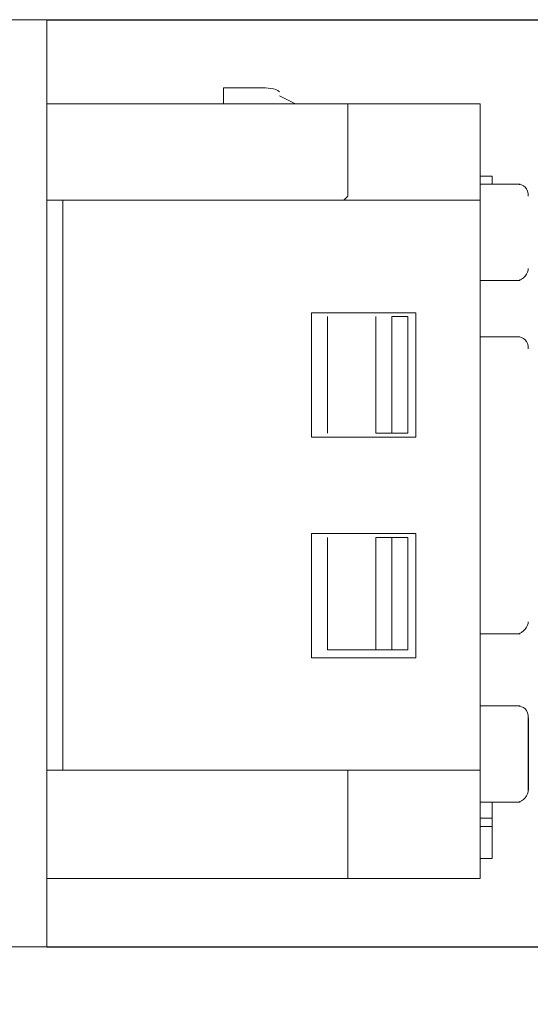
# Model space of a CAD drawing. Header units: millimetres. Extents: x 922 to 1233, y 914 to 974.
# Tile 7 of 10: x 965 to 976, y 934 to 954. Entities that reach past the tile are written whole.
import ezdxf

# ---------------------------------------------------------------- set-up
doc = ezdxf.new("R2010")
doc.units = ezdxf.units.MM
doc.header["$LTSCALE"] = 0.3
doc.styles.add('HC_GBDIM', font='romans', dxfattribs={"width": 0.667, "bigfont": 'gbcbig'})
doc.dimstyles.new('HC_GBDIM', dxfattribs={"dimtxt": 3.5, "dimasz": 2.5, "dimexe": 2, "dimexo": 0, "dimgap": 1.5, "dimtad": 1, "dimdec": 1, "dimzin": 0, "dimdsep": 46, "dimtxsty": 'HC_GBDIM', "dimcen": 2.5, "dimclrd": 130, "dimclre": 130, "dimclrt": 3, "dimadec": 0, "dimazin": 0, "dimtfac": 0.714286, "dimtdec": 1, "dimtmove": 0, "dimatfit": 3, "dimfxl": 1, "dimtzin": 0, "dimlwd": -1, "dimlwe": -1, "dimarcsym": 0})

# ---------------------------------------------------------------- blocks, each defined once
blk = doc.blocks.new('*D30')
at = {"color": 130}
for p, q in [((965.706, 954.476), (998.075, 954.476)), ((996.075, 951.976), (996.075, 937.907)), ((965.706, 935.407), (998.075, 935.407)), ((996.075, 935.407), (996.075, 920.125))]:
    blk.add_line(p, q, dxfattribs=at)
for points in [[(996.492, 951.976), (995.658, 951.976), (996.075, 954.476)], [(995.658, 937.907), (996.492, 937.907), (996.075, 935.407)]]:
    blk.add_solid(points, dxfattribs=at)
at = {"layer": 'Defpoints', "color": 0}
for p in [(965.706, 954.476), (965.706, 935.407), (996.075, 935.407)]:
    blk.add_point(p, dxfattribs=at)
at = {"color": 3, "insert": (992.825, 926.516), "char_height": 3.5, "attachment_point": 5, "rotation": 90, "style": 'HC_GBDIM'}
blk.add_mtext('M16x1{}{{\\H0.7x;}{}}', dxfattribs=at)
blk = doc.blocks.new('*D33')
at = {"color": 130}
for p, q in [((985.352, 944.859), (985.352, 921.325)), ((941.271, 933.059), (941.271, 921.325)), ((943.771, 923.325), (982.852, 923.325))]:
    blk.add_line(p, q, dxfattribs=at)
for points in [[(943.771, 923.741), (943.771, 922.908), (941.271, 923.325)], [(982.852, 922.908), (982.852, 923.741), (985.352, 923.325)]]:
    blk.add_solid(points, dxfattribs=at)
at = {"layer": 'Defpoints', "color": 0}
for p in [(985.352, 944.859), (941.271, 933.059), (985.352, 923.325)]:
    blk.add_point(p, dxfattribs=at)
at = {"color": 3, "insert": (963.312, 926.575), "char_height": 3.5, "attachment_point": 5, "style": 'HC_GBDIM'}
blk.add_mtext('34{}{{\\H0.7x;}{}}', dxfattribs=at)

msp = doc.modelspace()

# ---------------------------------------------------------------- linework, layer by layer
msp.add_line((975.612, 940.113), (975.612, 938.627))
at = {"color": 0, "lineweight": 5}
for points in [[(965.706, 954.476), (961.743, 954.476)], [(965.706, 935.407), (965.706, 954.476)], [(970.163, 953.073), (969.338, 953.073)], [(969.338, 953.073), (969.338, 952.743)], [(970.824, 952.743), (970.493, 952.908)], [(965.706, 952.743), (974.621, 952.743), (974.621, 939.039)], [(971.897, 952.743), (971.897, 950.844)], [(974.621, 951.257), (974.869, 951.257)], [(974.621, 951.092), (975.446, 951.092)], [(974.869, 951.092), (974.869, 951.257)], [(974.621, 950.762), (965.706, 950.762)], [(966.036, 950.762), (966.036, 939.039)], [(971.814, 950.762), (971.897, 950.844)], [(975.446, 949.111), (974.621, 949.111)], [(971.154, 945.891), (971.154, 948.45)], [(971.154, 948.45), (973.3, 948.45)], [(973.3, 945.891), (973.3, 948.45)], [(971.484, 948.368), (971.484, 948.12), (971.484, 947.79), (971.484, 947.46), (971.484, 947.212), (971.484, 946.964), (971.484, 946.634), (971.484, 946.304), (971.484, 945.974)], [(972.475, 945.974), (972.475, 946.304), (972.475, 946.634), (972.475, 946.964), (972.475, 947.212), (972.475, 947.46), (972.475, 947.79), (972.475, 948.12), (972.475, 948.368)], [(973.135, 948.368), (972.805, 948.368)], [(972.805, 948.368), (972.805, 948.12), (972.805, 947.79), (972.805, 947.46), (972.805, 947.212), (972.805, 946.964), (972.805, 946.634), (972.805, 946.304), (972.805, 945.974)], [(973.135, 945.974), (973.135, 948.368)], [(974.621, 947.955), (975.446, 947.955)], [(973.3, 945.891), (971.154, 945.891)], [(972.805, 945.974), (972.722, 945.974), (972.64, 945.974), (972.557, 945.974), (972.475, 945.974)], [(973.135, 945.974), (972.805, 945.974)], [(971.154, 941.351), (971.154, 943.91)], [(971.154, 943.91), (973.3, 943.91)], [(972.805, 943.827), (972.805, 943.497), (972.805, 943.167), (972.805, 942.919), (972.805, 942.589), (972.805, 942.341), (972.805, 942.011), (972.805, 941.764), (972.805, 941.516), (972.722, 941.516), (972.64, 941.516), (972.557, 941.516), (972.475, 941.516), (971.484, 941.516)], [(971.484, 943.827), (971.484, 943.497), (971.484, 943.167), (971.484, 942.919), (971.484, 942.589), (971.484, 942.341), (971.484, 942.011), (971.484, 941.764), (971.484, 941.516)], [(972.475, 943.827), (972.557, 943.827), (972.64, 943.827), (972.722, 943.827), (972.805, 943.827)], [(972.475, 941.516), (972.475, 941.764), (972.475, 942.011), (972.475, 942.341), (972.475, 942.589), (972.475, 942.919), (972.475, 943.167), (972.475, 943.497), (972.475, 943.827)], [(973.135, 941.516), (973.135, 943.827), (972.805, 943.827)], [(973.3, 943.91), (973.3, 941.351)], [(975.446, 941.846), (974.621, 941.846)], [(973.3, 941.351), (971.154, 941.351)], [(973.135, 941.516), (972.805, 941.516)], [(974.621, 940.36), (975.446, 940.36)], [(965.706, 939.039), (974.621, 939.039)], [(971.897, 936.811), (971.897, 939.039)], [(974.621, 936.811), (974.621, 939.039)], [(975.446, 938.379), (974.621, 938.379)], [(974.869, 937.223), (974.869, 938.379)], [(974.621, 938.049), (974.869, 938.049)], [(974.621, 937.884), (974.869, 937.884)], [(974.621, 937.223), (974.869, 937.223)], [(965.706, 936.811), (974.621, 936.811)], [(961.743, 935.407), (965.706, 935.407)]]:
    msp.add_lwpolyline(points, dxfattribs=at)
for points in [[(970.493, 952.99), (970.411, 953.073), (970.246, 953.073), (970.081, 953.073)], [(975.612, 950.844), (975.612, 951.009), (975.529, 951.092), (975.364, 951.092)], [(975.364, 949.111), (975.529, 949.111), (975.612, 949.276), (975.612, 949.358)], [(975.612, 947.707), (975.612, 947.872), (975.529, 947.955), (975.364, 947.955)], [(975.364, 941.846), (975.529, 941.846), (975.612, 942.011), (975.612, 942.094)], [(975.612, 940.113), (975.612, 940.278), (975.529, 940.36), (975.364, 940.36)], [(975.364, 938.379), (975.529, 938.379), (975.612, 938.544), (975.612, 938.627)]]:
    msp.add_open_spline(points, degree=3, dxfattribs=at)

# ---------------------------------------------------------------- dimensions: what is measured, and where the dimension line sits
dim = msp.add_linear_dim(base=(996.075, 935.407), p1=(965.706, 954.476), p2=(965.706, 935.407), angle=90, text='M16x1{}{{\\H0.7x;}{}}', dimstyle='HC_GBDIM')
dim.commit()
dim.dimension.update_dxf_attribs({"geometry": '*D30', "text_midpoint": (996.075, 926.516), "dimtype": 160})
dim = msp.add_linear_dim(base=(985.352, 923.325), p1=(941.271, 933.059), p2=(985.352, 944.859), text='34{}{{\\H0.7x;}{}}', dimstyle='HC_GBDIM')
dim.commit()
dim.dimension.update_dxf_attribs({"geometry": '*D33', "text_midpoint": (963.312, 926.575)})

doc.saveas('drawing.dxf')
